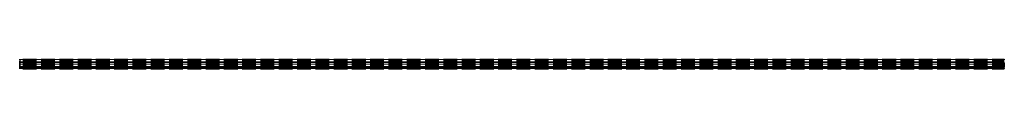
# Model space of a CAD drawing. Header units: millimetres. Extents: x 0 to 5800, y -2 to 55.
import ezdxf

# ---------------------------------------------------------------- set-up
doc = ezdxf.new("R2010")
doc.units = ezdxf.units.MM
doc.header["$LTSCALE"] = 10
doc.linetypes.add('ALLCAD_Strich', pattern=[0.2, 0.15, -0.05])
for name, color, linetype in [('BESCH_KONT_sich_schn_ansi_2d', 40, 'Continuous'), ('BESCH_KONT_sich_schn_grun_2d', 10, 'Continuous'), ('BESCH_KONT_sich_schn_seit_2d', 160, 'Continuous')]:
    doc.layers.add(name, color=color, linetype=linetype)

msp = doc.modelspace()

# ---------------------------------------------------------------- linework, layer by layer
at = {"layer": 'BESCH_KONT_sich_schn_ansi_2d', "linetype": 'ALLCAD_Strich'}
for p, q in [((0, 0, -3), (5800, 0, -3)), ((0, 0, 1), (5800, 0, 1)), ((0, 0, 1.5), (5800, 0, 1.5)), ((0, 0, 8.5), (5800, 0, 8.5)), ((0, 0, 15.8), (5800, 0, 15.8)), ((0, 0, 18), (5800, 0, 18)), ((0, 0, 21.5), (5800, 0, 21.5)), ((0, 0, 10), (5800, 0, 10)), ((0, 0, 7.5), (5800, 0, 7.5)), ((0, 0), (5800, 0)), ((0, 0, 9), (5800, 0, 9)), ((0, 0, 4.5), (5800, 0, 4.5)), ((0, 0, 2), (5800, 0, 2)), ((0, 0, 20), (5800, 0, 20)), ((0, -2, -3), (5800, -2, -3)), ((0, -2, 1), (0, -2, -3)), ((0, -2, 1), (5800, -2, 1)), ((0, -2, 1.5), (0, -2, 1)), ((0, -2, 1.5), (5800, -2, 1.5)), ((0, -2, 8.5), (0, -2, 1.5)), ((0, -2, 8.5), (5800, -2, 8.5)), ((0, -2, 15.8), (0, -2, 8.5)), ((0, -2, 15.8), (5800, -2, 15.8)), ((0, -2, 18), (0, -2, 15.8)), ((0, -2, 18), (5800, -2, 18)), ((0, -2, 18), (0, -2, 21.5)), ((0, -2, 21.5), (5800, -2, 21.5)), ((0, -2, 8.8), (0, -2, 8.7)), ((0, -2, 8.8), (0, -2, 8.7)), ((0, -2, 8.7), (0, -2, 8.7)), ((0, -2, 8.7), (0, -2, 8.7)), ((0, -2, 8.7), (0, -2, 8.7)), ((0, -2, 8.8), (0, -2, 8.7)), ((0, -2, 8.7), (0, -2, 8.7)), ((0, -2, 8.8), (0, -2, 8.8)), ((0, -2, 8.7), (0, -2, 8.7)), ((0, -2, 8.7), (0, -2, 8.7)), ((0, -2, 8.7), (0, -2, 8.7)), ((0, -2, 8.7), (0, -2, 8.7)), ((0, -2, 8.8), (0, -2, 8.8)), ((0, -2, 8.8), (0, -2, 8.7)), ((0, -2, 8.8), (0, -2, 8.8)), ((0, -2, 8.8), (0, -2, 8.7)), ((0, -2, 8.7), (0, -2, 8.7)), ((0, -2, 8.7), (0, -2, 8.7)), ((0, -2, 8.7), (0, -2, 8.7)), ((0, -2, 8.8), (0, -2, 8.8)), ((0, -2, 8.8), (0, -2, 8.8)), ((0, -2, 8.7), (0, -2, 8.7)), ((0, -2, 8.8), (0, -2, 8.7)), ((0, -2, 8.8), (0, -2, 8.7)), ((0, -2, 8.7), (0, -2, 8.7)), ((0, -2, 8.7), (0, -2, 8.7)), ((0, -2, 8.7), (0, -2, 8.7)), ((0, -2, 8.8), (0, -2, 8.7)), ((0, -2, 8.7), (0, -2, 8.7)), ((0, -2, 8.8), (0, -2, 8.8)), ((0, -2, 8.7), (0, -2, 8.7)), ((0, -2, 8.7), (0, -2, 8.7)), ((0, -2, 8.7), (0, -2, 8.7)), ((0, -2, 8.7), (0, -2, 8.7)), ((0, -2, 8.8), (0, -2, 8.8)), ((0, -2, 8.7), (0, -2, 8.7)), ((0, -2, 8.8), (0, -2, 8.7)), ((0, -2, 8.8), (0, -2, 8.8)), ((0, -2, 8.8), (0, -2, 8.7)), ((0, -2, 8.7), (0, -2, 8.7)), ((0, -2, 8.7), (0, -2, 8.7)), ((0, -2, 8.7), (0, -2, 8.7)), ((0, -2, 8.8), (0, -2, 8.7)), ((0, -2, 8.8), (0, -2, 8.8)), ((0, -2, 8.8), (0, -2, 8.8)), ((0, -2, 8.7), (0, -2, 8.7)), ((0, -2, 8.7), (0, -2, 8.8)), ((0, -2, 8.8), (0, -2, 8.8)), ((0, -2, 8.8), (0, -2, 8.7)), ((0, -2, 8.7), (0, -2, 8.7)), ((0, -2, 8.8), (0, -2, 8.7)), ((0, -2, 8.8), (0, -2, 8.8)), ((0, -2, 8.7), (0, -2, 8.7)), ((0, -2, 8.7), (0, -2, 8.7)), ((0, -2, 8.7), (0, -2, 8.7)), ((0, -2, 8.7), (0, -2, 8.7)), ((0, -2, 8.7), (0, -2, 8.7)), ((0, -2, 8.7), (0, -2, 8.7)), ((0, -2, 8.7), (0, -2, 8.7)), ((0, -2, 8.8), (0, -2, 8.8)), ((0, -2, 8.8), (0, -2, 8.8)), ((0, -2, 8.8), (0, -2, 8.7)), ((0, -2, 8.7), (0, -2, 8.7)), ((0, -2, 8.7), (0, -2, 8.7)), ((0, -2, 8.7), (0, -2, 8.7)), ((0, -2, 8.7), (0, -2, 8.7)), ((0, -2, 8.8), (0, -2, 8.8)), ((0, -2, 8.7), (0, -2, 8.7)), ((0, -2, 8.8), (0, -2, 8.7)), ((0, -2, 8.8), (0, -2, 8.8)), ((0, -2, 10), (5800, -2, 10)), ((0, -2, 7.5), (5800, -2, 7.5)), ((0, -2), (5800, -2)), ((0, -2, 9), (5800, -2, 9)), ((0, -2, 4.5), (5800, -2, 4.5)), ((0, -2, 2), (5800, -2, 2)), ((0, -2, 20), (5800, -2, 20)), ((5800, -2, 1), (5800, -2, -3)), ((5800, -2, 1.5), (5800, -2, 1)), ((5800, -2, 8.5), (5800, -2, 1.5)), ((5800, -2, 15.8), (5800, -2, 8.5)), ((5800, -2, 18), (5800, -2, 15.8)), ((5800, -2, 18), (5800, -2, 21.5))]:
    msp.add_line(p, q, dxfattribs=at)
at = {"layer": 'BESCH_KONT_sich_schn_ansi_2d', "linetype": 'ALLCAD_Strich', "extrusion": (0, -1, 0)}
for centre, major_axis, start_param, end_param in [((0, -2, 8.8), (0.00116, 0), 0, 1.570796), ((0, -2, 8.7), (0.00116, 0), -1.570796, 0), ((0, -2, 8.7), (0.00271, 0), -1.570796, 0), ((0, -2, 8.7), (0.00271, 0), 0, 1.570796), ((0, -2, 8.7), (-0.00116, 0), 0, 1.570796), ((0, -2, 8.7), (-0.00116, 0), -1.570796, 0), ((0, -2, 8.8), (-0.00116, 0), -1.570796, 0), ((0, -2, 8.7), (-0.00116, 0), 0, 1.570796), ((0, -2, 8.8), (0.00116, 0), 0, 1.570796), ((0, -2, 8.7), (0.00116, 0), -1.570796, 0), ((0, -2, 8.7), (0.00271, 0), -1.570796, 0), ((0, -2, 8.7), (0.00271, 0), 0, 1.570796), ((0, -2, 8.7), (-0.00116, 0), 0, 1.570796), ((0, -2, 8.7), (-0.00116, 0), -1.570796, 0), ((0, -2, 8.8), (-0.00116, 0), -1.570796, 0), ((0, -2, 8.7), (-0.00116, 0), 0, 1.570796), ((0, -2, 8.7), (0.00217, 0), -1.570796, 0), ((0, -2, 8.7), (0.00217, 0), 0, 1.570796), ((0, -2, 8.8), (0.00093, 0), -1.570796, 0), ((0, -2, 8.8), (0.00093, 0), 0, 1.570796)]:
    msp.add_ellipse(centre, major_axis=major_axis, ratio=0.857493, start_param=start_param, end_param=end_param, dxfattribs=at)
at = {"layer": 'BESCH_KONT_sich_schn_ansi_2d', "linetype": 'ALLCAD_Strich', "extrusion": (0, 1, 0)}
for centre, major_axis, start_param, end_param in [((0, -2, 8.7), (0.00116, 0), -1.570796, 0), ((0, -2, 8.7), (0.00116, 0), 0, 1.570796), ((0, -2, 8.7), (0.00271, 0), 0, 1.570796), ((0, -2, 8.8), (0.00271, 0), -1.570796, 0), ((0, -2, 8.7), (-0.00271, 0), 0, 1.570796), ((0, -2, 8.7), (-0.00271, 0), -1.570796, 0), ((0, -2, 8.7), (-0.00271, 0), -1.570796, 0), ((0, -2, 8.8), (-0.00271, 0), 0, 1.570796), ((0, -2, 8.7), (0.00116, 0), -1.570796, 0), ((0, -2, 8.7), (0.00116, 0), 0, 1.570796), ((0, -2, 8.7), (0.00271, 0), 0, 1.570796), ((0, -2, 8.8), (0.00271, 0), -1.570796, 0), ((0, -2, 8.7), (-0.00271, 0), 0, 1.570796), ((0, -2, 8.7), (-0.00271, 0), -1.570796, 0), ((0, -2, 8.7), (-0.00271, 0), -1.570796, 0), ((0, -2, 8.8), (-0.00271, 0), 0, 1.570796), ((0, -2, 8.7), (0.00093, 0), -1.570796, 0), ((0, -2, 8.7), (0.00093, 0), 0, 1.570796), ((0, -2, 8.8), (0.00217, 0), -1.570796, 0), ((0, -2, 8.8), (0.00217, 0), 0, 1.570796)]:
    msp.add_ellipse(centre, major_axis=major_axis, ratio=0.857493, start_param=start_param, end_param=end_param, dxfattribs=at)
at = {"layer": 'BESCH_KONT_sich_schn_grun_2d', "linetype": 'ALLCAD_Strich'}
for p, q in [((0, 55, -3), (5800, 55, -3)), ((0, 55, -3), (0, 52, -3)), ((0, 55), (5800, 55)), ((0, 53.5, -3), (5800, 53.5, -3)), ((0, 53.5), (5800, 53.5)), ((0, 52, -3), (0, 44, -3)), ((0, 52, -3), (5800, 52, -3)), ((0, 52), (5800, 52)), ((0, 44, -3), (0, 38, -3)), ((0, 44, -3), (5800, 44, -3)), ((0, 44), (5800, 44)), ((0, 42, -3), (5800, 42, -3)), ((0, 42), (5800, 42)), ((0, 40.5, -3), (5800, 40.5, -3)), ((0, 40.5), (5800, 40.5)), ((0, 31, -3), (0, 38, -3)), ((0, 38, -3), (5800, 38, -3)), ((0, 38), (5800, 38)), ((0, 36.5, -3), (5800, 36.5, -3)), ((0, 36.5), (5800, 36.5)), ((0, 35.7, -3), (0, 35.7, -3)), ((0, 35.7, -3), (0, 35.7, -3)), ((0, 35.7, -3), (0, 35.7, -3)), ((0, 35.7, -3), (0, 35.7, -3)), ((0, 35.7, -3), (0, 35.7, -3)), ((0, 35.7, -3), (0, 35.7, -3)), ((0, 35.7, -3), (0, 35.7, -3)), ((0, 35.7, -3), (0, 35.7, -3)), ((0, 35.7, -3), (0, 35.7, -3)), ((0, 35.7, -3), (0, 35.7, -3)), ((0, 35.7, -3), (0, 35.7, -3)), ((0, 35.7, -3), (0, 35.7, -3)), ((0, 35.7, -3), (0, 35.7, -3)), ((0, 35.7, -3), (0, 35.7, -3)), ((0, 35.7, -3), (0, 35.7, -3)), ((0, 35.7, -3), (0, 35.7, -3)), ((0, 35.7, -3), (0, 35.7, -3)), ((0, 35.7, -3), (0, 35.7, -3)), ((0, 35.7, -3), (0, 35.7, -3)), ((0, 35.7, -3), (0, 35.7, -3)), ((0, 35.7, -3), (0, 35.7, -3)), ((0, 35.7, -3), (0, 35.7, -3)), ((0, 35.7, -3), (0, 35.7, -3)), ((0, 35.7, -3), (0, 35.7, -3)), ((0, 35.7, -3), (0, 35.7, -3)), ((0, 35.7, -3), (0, 35.7, -3)), ((0, 35.7, -3), (0, 35.7, -3)), ((0, 35.7, -3), (0, 35.7, -3)), ((0, 35.7, -3), (0, 35.7, -3)), ((0, 35.7, -3), (0, 35.7, -3)), ((0, 35.7, -3), (0, 35.7, -3)), ((0, 35.7, -3), (0, 35.7, -3)), ((0, 35.7, -3), (0, 35.7, -3)), ((0, 35.7, -3), (0, 35.7, -3)), ((0, 35.7, -3), (0, 35.7, -3)), ((0, 35.7, -3), (0, 35.7, -3)), ((0, 35.7, -3), (0, 35.7, -3)), ((0, 35.7, -3), (0, 35.7, -3)), ((0, 35.7, -3), (0, 35.7, -3)), ((0, 35.7, -3), (0, 35.7, -3)), ((0, 35.7, -3), (0, 35.7, -3)), ((0, 35.7, -3), (0, 35.7, -3)), ((0, 35.7, -3), (0, 35.7, -3)), ((0, 35.7, -3), (0, 35.7, -3)), ((0, 35.7, -3), (0, 35.7, -3)), ((0, 35.7, -3), (0, 35.7, -3)), ((0, 35.7, -3), (0, 35.7, -3)), ((0, 35.7, -3), (0, 35.7, -3)), ((0, 35.7, -3), (0, 35.7, -3)), ((0, 35.7, -3), (0, 35.7, -3)), ((0, 35.7, -3), (0, 35.7, -3)), ((0, 35.7, -3), (0, 35.7, -3)), ((0, 35.7, -3), (0, 35.7, -3)), ((0, 35.7, -3), (0, 35.7, -3)), ((0, 35.7, -3), (0, 35.7, -3)), ((0, 35.7, -3), (0, 35.7, -3)), ((0, 35.7, -3), (0, 35.7, -3)), ((0, 35.7, -3), (0, 35.7, -3)), ((0, 35.7, -3), (0, 35.7, -3)), ((0, 35.7, -3), (0, 35.7, -3)), ((0, 35.7, -3), (0, 35.7, -3)), ((0, 35.7, -3), (0, 35.7, -3)), ((0, 35.7, -3), (0, 35.7, -3)), ((0, 35.7, -3), (0, 35.7, -3)), ((0, 35.7, -3), (0, 35.7, -3)), ((0, 35.7, -3), (0, 35.7, -3)), ((0, 35.7, -3), (0, 35.7, -3)), ((0, 35.7, -3), (0, 35.7, -3)), ((0, 35.7, -3), (0, 35.7, -3)), ((0, 35.7, -3), (0, 35.7, -3)), ((0, 35, -3), (5800, 35, -3)), ((0, 35), (5800, 35)), ((0, 33.5, -3), (5800, 33.5, -3)), ((0, 33.5), (5800, 33.5)), ((0, 32.5, -3), (5800, 32.5, -3)), ((0, 32.5), (5800, 32.5)), ((0, 32, -3), (5800, 32, -3)), ((0, 32), (5800, 32)), ((0, 31, -3), (0, 24, -3)), ((0, 31, -3), (5800, 31, -3)), ((0, 31), (5800, 31)), ((0, 24, -3), (0, 21, -3)), ((0, 24, -3), (5800, 24, -3)), ((0, 24), (5800, 24)), ((0, 22.5, -3), (5800, 22.5, -3)), ((0, 22.5), (5800, 22.5)), ((0, 21, -3), (0, 13, -3)), ((0, 21, -3), (5800, 21, -3)), ((0, 21), (5800, 21)), ((0, 13, -3), (0, 7, -3)), ((0, 13, -3), (5800, 13, -3)), ((0, 13), (5800, 13)), ((0, 11, -3), (5800, 11, -3)), ((0, 11), (5800, 11)), ((0, 9.5, -3), (5800, 9.5, -3)), ((0, 9.5), (5800, 9.5)), ((0, 0, -3), (0, 7, -3)), ((0, 7, -3), (5800, 7, -3)), ((0, 7), (5800, 7)), ((0, 5.5, -3), (5800, 5.5, -3)), ((0, 5.5), (5800, 5.5)), ((0, 4, -3), (5800, 4, -3)), ((0, 4), (5800, 4)), ((0, 2.5, -3), (5800, 2.5, -3)), ((0, 2.5), (5800, 2.5)), ((0, 1.5, -3), (5800, 1.5, -3)), ((0, 1.5), (5800, 1.5)), ((0, 1, -3), (5800, 1, -3)), ((0, 1), (5800, 1)), ((0, 0, -3), (0, -2, -3)), ((0, 0, -3), (5800, 0, -3)), ((0, 0), (5800, 0)), ((5800, 55, -3), (5800, 52, -3)), ((5800, 52, -3), (5800, 44, -3)), ((5800, 44, -3), (5800, 38, -3)), ((5800, 31, -3), (5800, 38, -3)), ((5800, 31, -3), (5800, 24, -3)), ((5800, 24, -3), (5800, 21, -3)), ((5800, 21, -3), (5800, 13, -3)), ((5800, 13, -3), (5800, 7, -3)), ((5800, 0, -3), (5800, 7, -3)), ((5800, 0, -3), (5800, -2, -3)), ((0, -1, -3), (5800, -1, -3)), ((0, -1), (5800, -1)), ((0, -2, -3), (5800, -2, -3)), ((0, -2), (5800, -2))]:
    msp.add_line(p, q, dxfattribs=at)
at = {"layer": 'BESCH_KONT_sich_schn_grun_2d', "linetype": 'ALLCAD_Strich', "extrusion": (0, 0, -1)}
for major_axis, start_param, end_param in [((0.00116, 0), -1.570796, 0), ((-0.00116, 0), 0, 1.570796), ((0.00116, 0), -1.570796, 0), ((-0.00116, 0), 0, 1.570796), ((0.00116, 0), 0, 1.570796), ((0.00271, 0), -1.570796, 0), ((0.00271, 0), 0, 1.570796), ((-0.00116, 0), 0, 1.570796), ((-0.00116, 0), -1.570796, 0), ((-0.00116, 0), -1.570796, 0), ((0.00116, 0), 0, 1.570796), ((0.00271, 0), -1.570796, 0), ((0.00271, 0), 0, 1.570796), ((-0.00116, 0), 0, 1.570796), ((-0.00116, 0), -1.570796, 0), ((-0.00116, 0), -1.570796, 0), ((0.00217, 0), -1.570796, 0), ((0.00217, 0), 0, 1.570796), ((0.00093, 0), -1.570796, 0), ((0.00093, 0), 0, 1.570796)]:
    msp.add_ellipse((0, 35.7, -3), major_axis=major_axis, ratio=0.514496, start_param=start_param, end_param=end_param, dxfattribs=at)
at = {"layer": 'BESCH_KONT_sich_schn_grun_2d', "linetype": 'ALLCAD_Strich'}
for major_axis, start_param, end_param in [((0.00271, 0), 0, 1.570796), ((-0.00271, 0), -1.570796, 0), ((0.00271, 0), 0, 1.570796), ((-0.00271, 0), -1.570796, 0), ((0.00217, 0), 0, 1.570796), ((0.00116, 0), -1.570796, 0), ((0.00116, 0), 0, 1.570796), ((0.00271, 0), -1.570796, 0), ((-0.00271, 0), 0, 1.570796), ((-0.00271, 0), -1.570796, 0), ((-0.00271, 0), 0, 1.570796), ((0.00116, 0), -1.570796, 0), ((0.00116, 0), 0, 1.570796), ((0.00271, 0), -1.570796, 0), ((-0.00271, 0), 0, 1.570796), ((-0.00271, 0), -1.570796, 0), ((-0.00271, 0), 0, 1.570796), ((0.00093, 0), -1.570796, 0), ((0.00093, 0), 0, 1.570796), ((0.00217, 0), -1.570796, 0)]:
    msp.add_ellipse((0, 35.7, -3), major_axis=major_axis, ratio=0.514496, start_param=start_param, end_param=end_param, dxfattribs=at)
at = {"layer": 'BESCH_KONT_sich_schn_seit_2d', "linetype": 'ALLCAD_Strich'}
for p, q in [((0, 55), (0, 55, 9)), ((0, 36.5), (0, 55)), ((0, 55, 9), (0, 52, 9)), ((0, 53.5, 2), (0, 38, 2)), ((0, 53.5, 7.5), (0, 53.5, 2)), ((0, 52, 7.5), (0, 53.5, 7.5)), ((0, 52, 9), (0, 52, 7.5)), ((0, 44, 9), (0, 38, 9)), ((0, 44, 7.5), (0, 44, 9)), ((0, 42, 7.5), (0, 44, 7.5)), ((0, 42, 4.5), (0, 42, 7.5)), ((0, 40.5, 4.5), (0, 42, 4.5)), ((0, 40.5, 7.5), (0, 40.5, 4.5)), ((0, 38, 7.5), (0, 40.5, 7.5)), ((0, 38, 9), (0, 38, 18)), ((0, 38, 2), (0, 38, 7.5)), ((0, 35.7, 8.7), (0, 36.5, 7.5)), ((0, 36.5, 7.5), (0, 36.5)), ((0, 36.5, 15.8), (0, 32, 8.5)), ((0, 36.5, 18), (0, 36.5, 15.8)), ((0, 35.7, 8.7), (0, 35.7, 8.7)), ((0, 35.7, 8.7), (0, 35.7, 8.7)), ((0, 35.7, 8.8), (0, 35.7, 8.7)), ((0, 35.7, 8.7), (0, 35.7, 8.7)), ((0, 35.7, 8.7), (0, 35.7, 8.7)), ((0, 35.7, 8.7), (0, 35.7, 8.7)), ((0, 35.7, 8.8), (0, 35.7, 8.7)), ((0, 35.7, 8.7), (0, 35.7, 8.7)), ((0, 35.7, 8.7), (0, 35.7, 8.7)), ((0, 35.7, 8.8), (0, 35.7, 8.7)), ((0, 35.7, 8.8), (0, 35.7, 8.8)), ((0, 35, 10), (0, 35.7, 8.8)), ((0, 35.7, 8.8), (0, 35.7, 8.7)), ((0, 35.7, 8.7), (0, 35.7, 8.8)), ((0, 35.7, 8.8), (0, 35.7, 8.8)), ((0, 35.7, 8.8), (0, 35.7, 8.7)), ((0, 35.7, 8.8), (0, 35.7, 8.7)), ((0, 35.7, 8.8), (0, 35.7, 8.7)), ((0, 35.7, 8.8), (0, 35.7, 8.7)), ((0, 35.7, 8.8), (0, 35.7, 8.7)), ((0, 33.5, 7.5), (0, 35, 10)), ((0, 33.5), (0, 33.5, 7.5)), ((0, 5.5), (0, 33.5)), ((0, 31, 18), (0, 32.5, 18)), ((0, 32, 1.5), (0, 24, 1.5)), ((0, 32, 8.5), (0, 32, 1.5)), ((0, 24, 9), (0, 21, 9)), ((0, 24, 1.5), (0, 24, 9)), ((0, 22.5, 2), (0, 7, 2)), ((0, 22.5, 7.5), (0, 22.5, 2)), ((0, 21, 7.5), (0, 22.5, 7.5)), ((0, 21, 9), (0, 21, 7.5)), ((0, 13, 9), (0, 7, 9)), ((0, 13, 7.5), (0, 13, 9)), ((0, 11, 7.5), (0, 13, 7.5)), ((0, 11, 4.5), (0, 11, 7.5)), ((0, 9.5, 4.5), (0, 11, 4.5)), ((0, 9.5, 7.5), (0, 9.5, 4.5)), ((0, 7, 7.5), (0, 9.5, 7.5)), ((0, 7, 9), (0, 7, 18)), ((0, 7, 2), (0, 7, 7.5)), ((0, 5.5, 7.5), (0, 5.5)), ((0, 4, 10), (0, 5.5, 7.5)), ((0, 5.5, 15.8), (0, 1, 8.5)), ((0, 5.5, 18), (0, 5.5, 15.8)), ((0, 2.5, 7.5), (0, 4, 10)), ((0, 2.5), (0, 2.5, 7.5)), ((0, 0), (0, 2.5)), ((0, 0, 18), (0, 1.5, 18)), ((0, 1, 1.5), (0, -2, 1.5)), ((0, 1, 8.5), (0, 1, 1.5)), ((0, 0, -3), (0, 0)), ((0, -1, -3), (0, 0, -3)), ((0, -2, 1), (0, -1, -3)), ((0, -2, 1.5), (0, -2, 1))]:
    msp.add_line(p, q, dxfattribs=at)
at = {"layer": 'BESCH_KONT_sich_schn_seit_2d', "linetype": 'ALLCAD_Strich', "extrusion": (1, 0, 0)}
for centre in [(34.5, 18), (3.5, 18)]:
    msp.add_arc(centre, 3.5, 0, 180, dxfattribs=at)
at = {"layer": 'BESCH_KONT_sich_schn_seit_2d', "linetype": 'ALLCAD_Strich', "extrusion": (-1, 0, 0)}
for centre in [(-34.5, 18), (-3.5, 18)]:
    msp.add_arc(centre, 2, 0, 180, dxfattribs=at)

doc.saveas('drawing.dxf')
